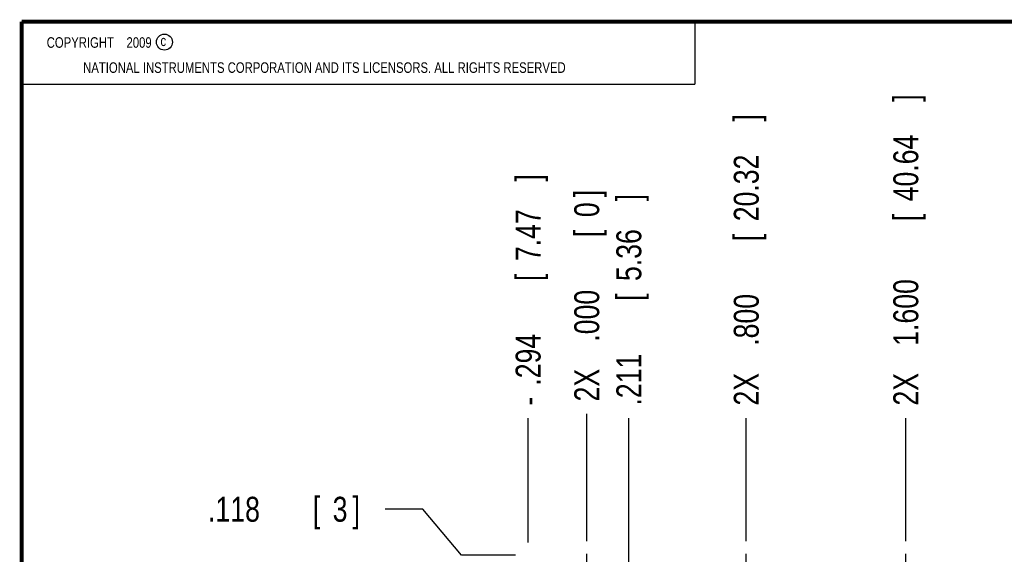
# Model space of a CAD drawing. Header units: inches. Extents: x 0.2 to 16.8, y 0.1 to 10.8.
# Tile 10 of 21: x 0.2 to 5.2, y 8.1 to 10.8. Entities that reach past the tile are written whole.
import ezdxf

# ---------------------------------------------------------------- set-up
doc = ezdxf.new("R2010")
doc.units = ezdxf.units.IN
doc.header["$LTSCALE"] = 0.935
doc.header["$MEASUREMENT"] = 0
doc.linetypes.add('CENTER', pattern=[0.6, 0.375, -0.075, 0.075, -0.075])
doc.layers.get('0').update_dxf_attribs({"linetype": 'CONTINUOUS'})
doc.layers.add('DEFAULT_1', color=7, linetype='CENTER')
doc.layers.add('DIMENSIONS', color=7, linetype='CONTINUOUS')
doc.styles.get("Standard").update_dxf_attribs({"font": 'txt', "width": 0.8})
doc.dimstyles.new('DIMSTYLE_1', dxfattribs={"dimtxt": 0.125, "dimasz": 0.18, "dimexe": 0.18, "dimexo": 0.0625, "dimgap": 0.09, "dimtad": 0, "dimtih": 1, "dimtoh": 1, "dimdec": 3, "dimzin": 4, "dimdsep": 46, "dimtxsty": 'STANDARD', "dimblk": '_FILLED', "dimblk1": '_FILLED', "dimblk2": '_FILLED', "dimcen": 0.09, "dimadec": 0, "dimazin": 0, "dimtp": 0.01, "dimtm": 0.01, "dimtfac": 1, "dimtdec": 3, "dimtofl": 0, "dimtmove": 0, "dimatfit": 3, "dimldrblk": '_FILLED', "dimfxl": 1, "dimtolj": 1, "dimtzin": 4, "dimarcsym": 0})

# ---------------------------------------------------------------- blocks, each defined once
blk = doc.blocks.new('*D0')
at = {"layer": 'DIMENSIONS', "color": 2, "linetype": 'CONTINUOUS'}
blk.add_line((2.7897, 8.1437), (2.7897, 8.7692), dxfattribs=at)
at = {"layer": 'DIMENSIONS', "color": 2, "linetype": 'CONTINUOUS', "width": 0.8}
for s, p in [(']', (2.8522, 9.9567)), ('7.47', (2.8522, 9.5567)), ('[', (2.8522, 9.4567)), ('.294', (2.8522, 8.9317)), ('-', (2.8522, 8.8317))]:
    blk.add_text(s, height=0.125, rotation=90, dxfattribs=at).set_placement(p)
blk = doc.blocks.new('_FILLED')
at = {"color": 0, "linetype": 'BYBLOCK'}
blk.add_solid([(0, 0), (-1, 0.174), (-1, -0.174)], dxfattribs=at)
blk = doc.blocks.new('*D1')
at = {"layer": 'DIMENSIONS', "color": 2, "linetype": 'CONTINUOUS'}
blk.add_line((3.8837, 8.1508), (3.8837, 8.7692), dxfattribs=at)
at = {"layer": 'DIMENSIONS', "color": 2, "linetype": 'CONTINUOUS', "width": 0.8}
for s, p in [(']', (3.9462, 10.2567)), ('20.32', (3.9462, 9.7567)), ('[', (3.9462, 9.6567)), ('.800', (3.9462, 9.1317)), ('2X ', (3.9462, 8.8317))]:
    blk.add_text(s, height=0.125, rotation=90, dxfattribs=at).set_placement(p)
blk = doc.blocks.new('*D2')
at = {"layer": 'DIMENSIONS', "color": 2, "linetype": 'CONTINUOUS'}
blk.add_line((4.6837, 8.1508), (4.6837, 8.7692), dxfattribs=at)
at = {"layer": 'DIMENSIONS', "color": 2, "linetype": 'CONTINUOUS', "width": 0.8}
for s, p in [(']', (4.7462, 10.3567)), ('40.64', (4.7462, 9.8567)), ('[', (4.7462, 9.7567)), ('1.600', (4.7462, 9.1317)), ('2X ', (4.7462, 8.8317))]:
    blk.add_text(s, height=0.125, rotation=90, dxfattribs=at).set_placement(p)
blk = doc.blocks.new('*D3')
at = {"layer": 'DIMENSIONS', "color": 2, "linetype": 'CONTINUOUS'}
blk.add_line((5.4717, 8.1508), (5.4717, 8.7692), dxfattribs=at)
at = {"layer": 'DIMENSIONS', "color": 2, "linetype": 'CONTINUOUS', "width": 0.8}
for s, p in [(']', (5.5342, 10.3567)), ('60.66', (5.5342, 9.8567)), ('[', (5.5342, 9.7567)), ('2.388', (5.5342, 9.1317)), ('2X ', (5.5342, 8.8317))]:
    blk.add_text(s, height=0.125, rotation=90, dxfattribs=at).set_placement(p)
blk = doc.blocks.new('*D4')
at = {"layer": 'DIMENSIONS', "color": 2, "linetype": 'CONTINUOUS'}
blk.add_line((5.9657, 8.1437), (5.9657, 8.7692), dxfattribs=at)
at = {"layer": 'DIMENSIONS', "color": 2, "linetype": 'CONTINUOUS', "width": 0.8}
for s, p in [(']', (6.0282, 9.9567)), ('73.2', (6.0282, 9.5567)), ('[', (6.0282, 9.4567)), ('2.882', (6.0282, 8.8317))]:
    blk.add_text(s, height=0.125, rotation=90, dxfattribs=at).set_placement(p)
blk = doc.blocks.new('*D5')
at = {"layer": 'DIMENSIONS', "color": 2, "linetype": 'CONTINUOUS'}
blk.add_line((3.2947, 5.7828), (3.2947, 8.7692), dxfattribs=at)
at = {"layer": 'DIMENSIONS', "color": 2, "linetype": 'CONTINUOUS', "width": 0.8}
for s, p in [(']', (3.3572, 9.8567)), ('5.36', (3.3572, 9.4567)), ('[', (3.3572, 9.3567)), ('.211', (3.3572, 8.8317))]:
    blk.add_text(s, height=0.125, rotation=90, dxfattribs=at).set_placement(p)
blk = doc.blocks.new('*D8')
at = {"layer": 'DIMENSIONS', "color": 2, "linetype": 'CONTINUOUS'}
for p, q in [((5.709, 8.5374), (5.709, 8.7692)), ((5.5387, 8.3974), (5.709, 8.5374)), ((5.5387, 6.9768), (5.5387, 8.3974))]:
    blk.add_line(p, q, dxfattribs=at)
at = {"layer": 'DIMENSIONS', "color": 2, "linetype": 'CONTINUOUS', "width": 0.8}
for s, p in [(']', (5.7715, 10.3567)), ('62.36', (5.7715, 9.8567)), ('[', (5.7715, 9.7567)), ('2.455', (5.7715, 9.1317)), ('3X ', (5.7715, 8.8317))]:
    blk.add_text(s, height=0.125, rotation=90, dxfattribs=at).set_placement(p)
blk = doc.blocks.new('*D12')
at = {"layer": 'DIMENSIONS', "color": 2, "linetype": 'CONTINUOUS'}
blk.add_line((3.0837, 8.1508), (3.0837, 8.7899), dxfattribs=at)
at = {"layer": 'DIMENSIONS', "color": 2, "linetype": 'CONTINUOUS', "width": 0.8}
for s, p in [(']', (3.1462, 9.8774)), ('0', (3.1462, 9.7774)), ('[', (3.1462, 9.6774)), ('.000', (3.1462, 9.1524)), ('2X ', (3.1462, 8.8524))]:
    blk.add_text(s, height=0.125, rotation=90, dxfattribs=at).set_placement(p)
blk = doc.blocks.new('*D26')
at = {"layer": 'DIMENSIONS', "color": 2, "linetype": 'CONTINUOUS'}
for p, q in [((2.2622, 8.3113), (2.072, 8.3113)), ((2.4564, 8.0812), (2.2622, 8.3113)), ((2.7272, 8.0812), (2.4564, 8.0812))]:
    blk.add_line(p, q, dxfattribs=at)
at = {"layer": 'DIMENSIONS', "color": 2, "linetype": 'CONTINUOUS', "width": 0.8}
for s, p in [('.118', (1.1845, 8.2488)), ('[', (1.7095, 8.2488)), ('3', (1.8095, 8.2488)), (']', (1.9095, 8.2488))]:
    blk.add_text(s, height=0.125, dxfattribs=at).set_placement(p)

msp = doc.modelspace()

# ---------------------------------------------------------------- linework, layer by layer
at = {"color": 2, "linetype": 'CONTINUOUS'}
for p, q in [((0.25, 10.7586), (3.625, 10.7586)), ((0.25, 10.7586), (0.25, 10.4456)), ((3.625, 10.7586), (3.625, 10.4456)), ((0.25, 10.4456), (3.625, 10.4456))]:
    msp.add_line(p, q, dxfattribs=at)
at = {"color": 7, "linetype": 'CONTINUOUS', "const_width": 0.02}
for points in [[(0.25, 10.7586), (0.25, 0.2586)], [(16.75, 10.7586), (0.25, 10.7586)]]:
    msp.add_lwpolyline(points, dxfattribs=at)
at = {"color": 2, "linetype": 'CONTINUOUS'}
msp.add_circle((0.9659, 10.6562), 0.0403, dxfattribs=at)
at = {"layer": 'DEFAULT_1', "color": 7, "linetype": 'CENTER'}
for p, q in [((3.0837, 7.9632), (3.0837, 8.0883)), ((3.8837, 7.9632), (3.8837, 8.0883)), ((4.6837, 7.9632), (4.6837, 8.0883))]:
    msp.add_line(p, q, dxfattribs=at)

# ---------------------------------------------------------------- texts
at = {"color": 2, "linetype": 'CONTINUOUS', "width": 0.8}
for s, p in [('c', (0.946, 10.6363)), ('NATIONAL INSTRUMENTS CORPORATION AND ITS LICENSORS. ALL RIGHTS RESERVED', (0.5583, 10.5016))]:
    msp.add_text(s, height=0.053, dxfattribs=at).set_placement(p)
at = {"color": 2, "linetype": 'CONTINUOUS', "insert": (0.3125, 10.6805), "char_height": 0.053, "width": 0.8904, "attachment_point": 1}
msp.add_mtext('    COPYRIGHT    2009', dxfattribs=at)

# ---------------------------------------------------------------- dimensions: what is measured, and where the dimension line sits
at = {"layer": 'DIMENSIONS', "color": 2, "linetype": 'CONTINUOUS'}
for feature_location, offset, dtype, origin, text, picture, middle in [((4.6837, 8.1508), (0, 0.6184), 1, (3.0837, 8.0883), '2X <>', '*D2', (4.6837, 9.6442)), ((5.4717, 8.1508), (0, 0.6184), 1, (3.0837, 8.0883), '2X <>', '*D3', (5.4717, 9.6442)), ((5.5387144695, 6.9767969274), (0.1702861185, 1.7924), 0, (3.0837144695, 8.0882969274), '3X <>', '*D8', (5.709000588, 9.6441969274)), ((3.8837, 8.1508), (0, 0.6184), 1, (3.0837, 8.0883), '2X <>', '*D1', (3.8837, 9.5942)), ((2.7897, 8.1437), (0, 0.6255), 1, (3.0837, 8.0883), '-<>', '*D0', (2.7897, 9.4442)), ((3.0837144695, 8.1507969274), (0, 0.6391004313), 1, (3.0837144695, 8.0882969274), '2X <>', '*D12', (3.0837144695, 9.4148973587))]:
    dim = msp.add_ordinate_dim(feature_location=feature_location, offset=offset, dtype=dtype, origin=origin, text=text, dimstyle='DIMSTYLE_1', dxfattribs=at)
    dim.commit()
    dim.dimension.update_dxf_attribs({"geometry": picture, "text_midpoint": middle})
for feature_location, offset, dtype, origin, picture, middle in [((5.9657, 8.1437), (0, 0.6255), 1, (3.0837, 8.0883), '*D4', (5.9657, 9.4442)), ((3.2947, 5.7828), (0, 2.9864), 1, (3.0837, 8.0883), '*D5', (3.2947, 9.3942)), ((2.7272, 8.0812), (-0.6552, 0.2301), 0, (2.9586, 7.9632), '*D26', (1.597, 8.3113))]:
    dim = msp.add_ordinate_dim(feature_location=feature_location, offset=offset, dtype=dtype, origin=origin, dimstyle='DIMSTYLE_1', dxfattribs=at)
    dim.commit()
    dim.dimension.update_dxf_attribs({"geometry": picture, "text_midpoint": middle})

doc.saveas('drawing.dxf')
